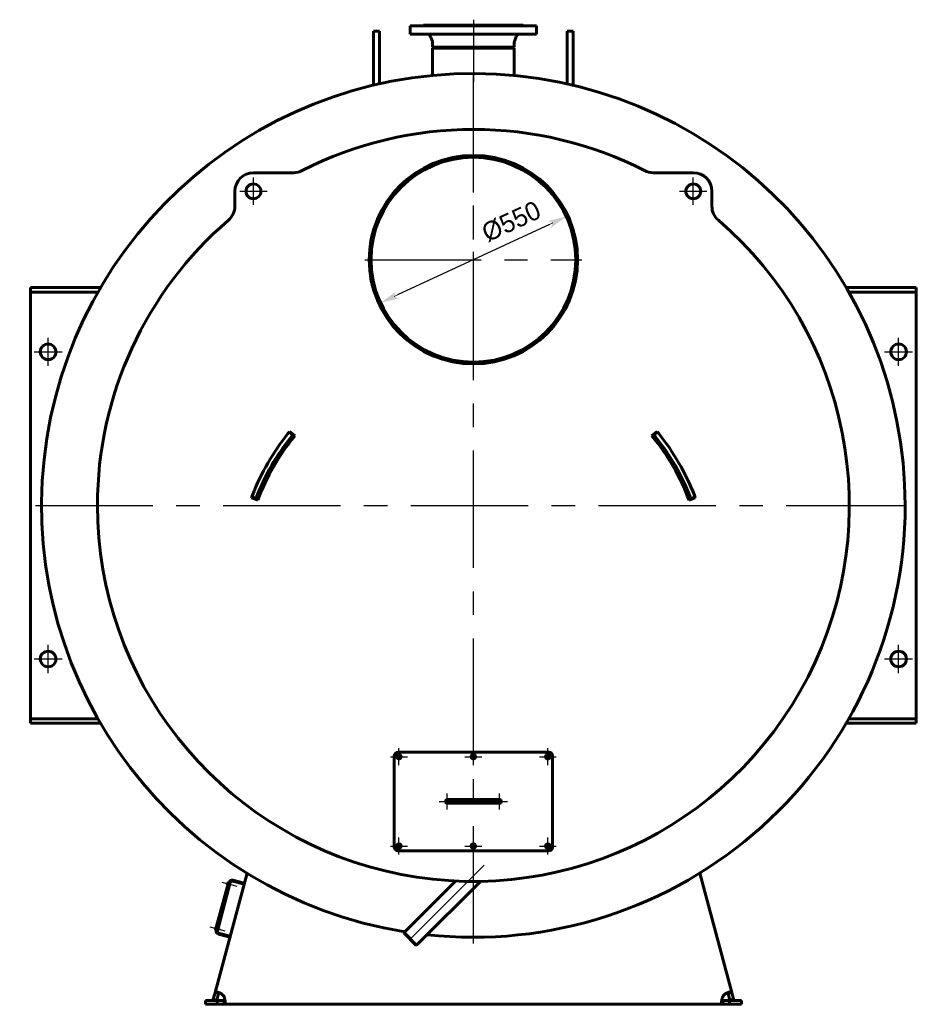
# Model space of a CAD drawing. Header units: millimetres. Extents: x 0 to 5310, y -165 to 841.
# Tile 5 of 6: x 3821 to 4062, y -132 to 133. Entities that reach past the tile are written whole.
import ezdxf

# ---------------------------------------------------------------- set-up
doc = ezdxf.new("R2010")
doc.units = ezdxf.units.MM
for name, pattern in [('CENTER_per1_scale0.163386', [8.3, 5.1875, -1.0375, 1.0375, -1.0375]), ('CENTER_per1_scale0.196850', [10, 6.25, -1.25, 1.25, -1.25]), ('CENTER_per1_scale0.236220', [12, 7.5, -1.5, 1.5, -1.5]), ('CENTER_per1_scale0.270697', [13.751396, 8.594623, -1.718925, 1.718925, -1.718925]), ('CENTER_per1_scale0.433071', [22, 13.75, -2.75, 2.75, -2.75]), ('CENTER_per1_scale0.787402', [40, 25, -5, 5, -5]), ('CENTER_per1_scale0.826772', [42, 26.25, -5.25, 5.25, -5.25]), ('CENTER_per2_scale0.860562', [43.716561, 27.322851, -5.46457, 5.46457, -5.46457]), ('CENTER_per2e_scale0.992811', [50.434783, 31.521739, -6.304348, 6.304348, -6.304348]), ('CENTER_per3_scale0.754593', [38.333333, 23.958333, -4.791667, 4.791667, -4.791667]), ('CENTER_per6_scale0.868930', [44.141667, 27.588542, -5.517708, 5.517708, -5.517708]), ('CENTER_perb_scale0.984252', [50, 31.25, -6.25, 6.25, -6.25])]:
    doc.linetypes.add(name, pattern=pattern)
doc.styles.add('TextStyle_1', font='T-FLEX Type A.TTF', dxfattribs={"height": 5})
doc.dimstyles.new('DIM_ST_3', dxfattribs={"dimtxt": 5, "dimasz": 5, "dimexe": 0, "dimexo": 0, "dimgap": 1.25, "dimtad": 1, "dimlfac": 10, "dimrnd": 0.01, "dimdsep": 46, "dimtxsty": 'TextStyle_1', "dimblk": 'Arrow_3_C7_Status', "dimcen": 0.09, "dimclrd": 7, "dimclre": 7, "dimclrt": 7, "dimazin": 0, "dimtfac": 1, "dimtdec": 0, "dimtmove": 0, "dimatfit": 0, "dimldrblk": 'NONE', "dimfxl": 1, "dimtvp": 1, "dimtolj": 1, "dimarcsym": 0})

# ---------------------------------------------------------------- blocks, each defined once
blk = doc.blocks.new('Arrow_3_C7_Status')
at = {"color": 7, "linetype": 'Continuous', "lineweight": 0}
blk.add_line((-1, 0), (-0.8, 0), dxfattribs=at)
at = {"color": 7}
blk.add_solid([(-1, -0.2), (0, 0), (-0.8, 0), (-1, 0.2)], dxfattribs=at)
blk = doc.blocks.new('*D12')
at = {"color": 7, "lineweight": -2}
blk.add_line((20.41, 77.97), (-20.41, 59.03), dxfattribs=at)
at = {"layer": 'Defpoints', "color": 0}
for p in [(24.94, 80.08), (-20.41, 59.03)]:
    blk.add_point(p, dxfattribs=at)
at = {"color": 7, "lineweight": -2, "xscale": 5, "yscale": 5, "zscale": 5}
for p, rotation in [((24.94, 80.08), 24.90203150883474), ((-24.94, 56.92), 204.9020315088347)]:
    blk.add_blockref('Arrow_3_C7_Status', p, dxfattribs=dict(at, rotation=rotation))
at = {"color": 7, "insert": (10.19, 78.75), "char_height": 5, "attachment_point": 5, "rotation": 24.902, "style": 'TextStyle_1'}
blk.add_mtext('\\A1;%%c550{\\H0.5x;\\S^ ;} ', dxfattribs=at)
blk = doc.blocks.new('_None')
blk = doc.blocks.new('Проекция_3')
at = {"color": 7, "linetype": 'CENTER_per1_scale0.433071', "lineweight": 25}
blk.add_line((0, 132.9667), (0, 127.4333), dxfattribs=at)
at = {"color": 7, "linetype": 'Continuous', "lineweight": 60}
for p, q in [((-26.8, 124.2613), (-26.8, 129.9007)), ((-25.2, 129.9007), (-26.8, 129.9007)), ((-25.2, 124.2613), (-25.2, 129.9007)), ((0, 131.3), (-17, 131.3)), ((-17, 131.3), (-17, 129.1)), ((0, 131.5), (-13.4, 131.5)), ((0, 131.5), (13.4, 131.5)), ((0, 131.3), (17, 131.3)), ((17, 129.1), (17, 131.3)), ((25.2, 124.2613), (25.2, 129.9007)), ((26.8, 129.9007), (25.2, 129.9007)), ((26.8, 124.2613), (26.8, 129.9007)), ((0, 129.1), (-17, 129.1)), ((-11.5114, 128.4399), (-11.0145, 127.0647)), ((0, 129.1), (17, 129.1)), ((11.0145, 127.0647), (11.5114, 128.4399)), ((-10.955, 126.7249), (-10.955, 125.5916)), ((-10.955, 125.5916), (-10.575, 125.3)), ((0, 125.5916), (-10.955, 125.5916)), ((-10.955, 125.3), (10.955, 125.3)), ((-10.955, 125.3), (-10.955, 117.9816)), ((0, 125.5916), (10.955, 125.5916)), ((10.575, 125.3), (10.955, 125.5916)), ((10.955, 125.5916), (10.955, 126.7249)), ((10.955, 117.9816), (10.955, 125.3)), ((-26.8, 115.3617), (-26.8, 124.2613)), ((-25.2, 115.7297), (-25.2, 124.2613)), ((25.2, 115.7297), (25.2, 124.2613)), ((26.8, 115.3617), (26.8, 124.2613)), ((-10.955, 117.9816), (-10.955, 117.9815)), ((10.955, 117.9816), (10.955, 117.9816)), ((-0.0024, 96.5), (-0.0024, 96)), ((0.0024, 96.5), (0.0024, 96)), ((-48.268, 91.8727), (-59.0784, 91.8727)), ((59.0784, 91.8727), (48.268, 91.8727)), ((-64.0784, 86.8727), (-64.0784, 82.9001)), ((64.0784, 82.9001), (64.0784, 86.8727)), ((-119, 61), (-118.0736, 61)), ((-119, 59.8), (-119, 61)), ((-100.1686, 61), (-118.0736, 61)), ((100.1686, 61), (118.0736, 61)), ((118.0736, 61), (119, 61)), ((119, 61), (119, 59.8)), ((-119, 58.6), (-119, 59.8)), ((-118.0736, 59.8), (-119, 59.8)), ((-119, -53.6), (-119, 58.6)), ((-100.8599, 59.8), (-118.0736, 59.8)), ((100.8599, 59.8), (118.0736, 59.8)), ((119, 59.8), (118.0736, 59.8)), ((119, 58.6), (119, 59.8)), ((119, 58.6), (119, -53.6)), ((-48.5603, 21.4259), (-49.4919, 22.1822)), ((-47.97, 21.2005), (-49.3638, 22.3395)), ((49.3638, 22.3395), (47.97, 21.2005)), ((48.5603, 21.4259), (49.4919, 22.1822)), ((-59.617, 4.5805), (-57.9337, 3.943)), ((-58.424, 4.3415), (-59.5448, 4.7701)), ((57.9337, 3.943), (59.617, 4.5805)), ((58.424, 4.3415), (59.5448, 4.7701)), ((-119, -53.6), (-119, -54.8)), ((-119, -54.8), (-118.0736, -54.8)), ((-119, -56), (-119, -54.8)), ((-100.8599, -54.8), (-118.0736, -54.8)), ((100.8599, -54.8), (118.0736, -54.8)), ((118.0736, -54.8), (119, -54.8)), ((119, -53.6), (119, -54.8)), ((119, -54.8), (119, -56)), ((-118.0736, -56), (-119, -56)), ((-100.1686, -56), (-118.0736, -56)), ((100.1686, -56), (118.0736, -56)), ((119, -56), (118.0736, -56)), ((-21.25, -89.25), (-21.25, -64.75)), ((-20.25, -63.75), (20.25, -63.75)), ((21.25, -64.75), (21.25, -89.25)), ((-5.75, -76.5), (-7, -76.5)), ((5.75, -76.5), (-5.75, -76.5)), ((7, -76.5), (5.75, -76.5)), ((-7, -77.5), (-5.75, -77.5)), ((-5.75, -77.5), (5.75, -77.5)), ((5.75, -77.5), (7, -77.5)), ((20.25, -90.25), (-20.25, -90.25)), ((-69.4036, -128.3355), (-60.8145, -96.2806)), ((60.8145, -96.2806), (69.4036, -128.3355)), ((-65.8274, -98.7615), (-69.2438, -111.5117)), ((-69.0765, -111.6601), (-65.6084, -98.7167)), ((-69.0507, -111.5635), (-65.6342, -98.8133)), ((-68.7868, -111.7377), (-65.3186, -98.7943)), ((-66.0865, -99.3806), (-65.9493, -98.8686)), ((-66.044, -99.4541), (-66.0151, -99.4618)), ((-65.8468, -98.834), (-65.8758, -98.8262)), ((-65.6342, -98.8133), (-65.8274, -98.7615)), ((-65.4894, -99.4319), (-65.1996, -99.5095)), ((-65.1168, -99.2004), (-65.4066, -99.1228)), ((-65.1996, -99.5095), (-65.1168, -99.2004)), ((-64.7062, -98.4408), (-61.6152, -99.269)), ((-64.6286, -98.151), (-61.5376, -98.9792)), ((-4.7809, -98.3868), (-18.6323, -112.2382)), ((-15.2382, -115.6323), (1.9122, -98.4819)), ((-69.2958, -111.3581), (-69.1587, -110.8461)), ((-69.0562, -110.8114), (-69.0852, -110.8037)), ((-69.2534, -111.4315), (-69.2244, -111.4393)), ((-69.0507, -111.5635), (-69.2438, -111.5117)), ((-68.6988, -111.4093), (-68.409, -111.487)), ((-68.3262, -111.1779), (-68.6159, -111.1002)), ((-65.4199, -113.4681), (-68.5108, -112.6399)), ((-65.3422, -113.1783), (-68.4332, -112.3501)), ((-68.409, -111.487), (-68.3262, -111.1779)), ((-18.6323, -112.2382), (-18.6323, -112.4291)), ((-15.2382, -115.6323), (-18.6323, -112.2382)), ((-18.6323, -112.4291), (-15.4291, -115.6323)), ((-15.4291, -115.6323), (-15.2382, -115.6323)), ((-69.8883, -130.1446), (-69.4036, -128.3355)), ((-68.4377, -128.5943), (-69.4036, -128.3355)), ((-68.9224, -130.4034), (-68.4377, -128.5943)), ((-68.4342, -128.5815), (-68.4377, -128.5943)), ((68.4377, -128.5943), (69.4036, -128.3355)), ((68.4377, -128.5943), (68.9224, -130.4034)), ((69.4036, -128.3355), (69.8883, -130.1446)), ((-72, -130.5), (-68.8483, -130.5)), ((-72, -131.5), (-72, -130.5)), ((-72, -131.5), (-68.8483, -131.5)), ((-68.9224, -130.4034), (-69.8883, -130.1446)), ((-68.8483, -130.5), (-66.9754, -130.5)), ((-68.8483, -130.5), (-68.8483, -131.5)), ((-68.8483, -131.5), (-66.9754, -131.5)), ((-66.9754, -130.5), (-66.9754, -131.5)), ((66.9754, -131.5), (-66.9754, -131.5)), ((66.9754, -130.5), (68.8483, -130.5)), ((66.9754, -130.5), (66.9754, -131.5)), ((66.9754, -131.5), (68.8483, -131.5)), ((72, -130.5), (68.8483, -130.5)), ((68.8483, -130.5), (68.8483, -131.5)), ((72, -131.5), (68.8483, -131.5)), ((68.9224, -130.4034), (69.8883, -130.1446)), ((72, -130.5), (72, -131.5))]:
    blk.add_line(p, q, dxfattribs=at)
at = {"color": 7, "linetype": 'CENTER_per1_scale0.270697', "lineweight": 25}
blk.add_line((0, 130.1065), (0, 125.398), dxfattribs=at)
at = {"color": 7, "linetype": 'CENTER_per2_scale0.860562', "lineweight": 25}
blk.add_line((0, 128.3915), (0, 116.3149), dxfattribs=at)
at = {"color": 7, "linetype": 'CENTER_per2e_scale0.992811', "lineweight": 25}
for p, q in [((0, -115.1667), (0, 120.1667)), ((-117.6667, 2.5), (117.6667, 2.5))]:
    blk.add_line(p, q, dxfattribs=at)
at = {"color": 7, "linetype": 'CENTER_perb_scale0.984252', "lineweight": 25}
for p, q in [((0, 39.3333), (0, 97.6667)), ((-29.1667, 68.5), (29.1667, 68.5))]:
    blk.add_line(p, q, dxfattribs=at)
at = {"color": 7, "linetype": 'CENTER_per1_scale0.787402', "lineweight": 25}
for p, q in [((-59.0784, 83.206), (-59.0784, 90.5393)), ((59.0784, 83.206), (59.0784, 90.5393)), ((-62.745, 86.8727), (-55.4117, 86.8727)), ((55.4117, 86.8727), (62.745, 86.8727))]:
    blk.add_line(p, q, dxfattribs=at)
at = {"color": 7, "linetype": 'CENTER_per1_scale0.826772', "lineweight": 25}
for p, q in [((-114.25, 39.9833), (-114.25, 47.5167)), ((114.25, 39.9833), (114.25, 47.5167)), ((-118.0167, 43.75), (-110.4833, 43.75)), ((110.4833, 43.75), (118.0167, 43.75)), ((-114.25, -42.5167), (-114.25, -34.9833)), ((114.25, -42.5167), (114.25, -34.9833)), ((-118.0167, -38.75), (-110.4833, -38.75)), ((110.4833, -38.75), (118.0167, -38.75))]:
    blk.add_line(p, q, dxfattribs=at)
at = {"color": 7, "linetype": 'CENTER_per1_scale0.236220', "lineweight": 25}
for p, q in [((-20, -67.2667), (-20, -62.7333)), ((0, -67.2667), (0, -62.7333)), ((20, -67.2667), (20, -62.7333)), ((-22.2667, -65), (-17.7333, -65)), ((-2.2667, -65), (2.2667, -65)), ((17.7333, -65), (22.2667, -65)), ((-20, -91.2667), (-20, -86.7333)), ((0, -91.2667), (0, -86.7333)), ((20, -91.2667), (20, -86.7333)), ((-22.2667, -89), (-17.7333, -89)), ((-2.2667, -89), (2.2667, -89)), ((17.7333, -89), (22.2667, -89))]:
    blk.add_line(p, q, dxfattribs=at)
at = {"color": 7, "linetype": 'CENTER_per1_scale0.196850', "lineweight": 25}
for p, q in [((-7, -79.1667), (-7, -74.8333)), ((7, -79.1667), (7, -74.8333)), ((-9.1667, -77), (-4.8333, -77)), ((4.8333, -77), (9.1667, -77))]:
    blk.add_line(p, q, dxfattribs=at)
at = {"color": 7, "linetype": 'CENTER_per3_scale0.754593', "lineweight": 25}
blk.add_line((-7.4167, -77), (7.4167, -77), dxfattribs=at)
at = {"color": 7, "linetype": 'CENTER_per6_scale0.868930', "lineweight": 25}
blk.add_line((2.8756, -94.1244), (-18.2092, -115.2092), dxfattribs=at)
at = {"color": 7, "linetype": 'CENTER_per1_scale0.163386', "lineweight": 25}
for p, q in [((-67.5698, -98.7088), (-63.5483, -99.7863)), ((-70.7792, -110.6862), (-66.7577, -111.7638))]:
    blk.add_line(p, q, dxfattribs=at)
at = {"color": 7, "lineweight": 60, "flags": 128}
for points in [[(-67.4717, -128.8531), (-67.5517, -128.7948), (-67.6331, -128.7384), (-67.7159, -128.684), (-67.7997, -128.6317), (-67.8843, -128.5814), (-67.9696, -128.5334), (-68.0551, -128.4876), (-68.1407, -128.4441), (-68.2235, -128.4042), (-68.3052, -128.367), (-68.3856, -128.3325), (-68.4645, -128.3007), (-68.5416, -128.2718), (-68.6167, -128.2457), (-68.6896, -128.2226), (-68.7601, -128.2025), (-68.8277, -128.1855), (-68.892, -128.1718), (-68.9529, -128.1613), (-69.0103, -128.1541), (-69.0641, -128.1503), (-69.1142, -128.1497), (-69.1605, -128.1526), (-69.203, -128.1588), (-69.2426, -128.1688), (-69.2779, -128.1822), (-69.3089, -128.1992), (-69.3357, -128.2196), (-69.3584, -128.2435), (-69.3772, -128.2708), (-69.3922, -128.3015), (-69.4036, -128.3355)], [(-68.2708, -128.3827), (-68.2846, -128.3869), (-68.3165, -128.4032), (-68.3443, -128.424), (-68.3691, -128.4496), (-68.3909, -128.4801), (-68.4091, -128.5139), (-68.4246, -128.552), (-68.4377, -128.5943)], [(-66.9754, -131.5), (-66.9368, -131.4975), (-66.9011, -131.4898), (-66.8681, -131.477), (-66.837, -131.4582), (-66.8087, -131.4336), (-66.7833, -131.4034), (-66.7615, -131.3687), (-66.7422, -131.3286), (-66.7256, -131.2833), (-66.7113, -131.2312), (-66.6996, -131.1737), (-66.6907, -131.1111), (-66.6849, -131.0483), (-66.6815, -130.9814), (-66.6804, -130.9107), (-66.6818, -130.8339), (-66.6857, -130.7534), (-66.6921, -130.6696), (-66.7006, -130.5864), (-66.7114, -130.5006), (-66.7245, -130.4125), (-66.7404, -130.3199), (-66.7588, -130.2254), (-66.7797, -130.1296), (-66.8046, -130.027), (-66.8323, -129.9235), (-66.8628, -129.8197), (-66.8972, -129.7126), (-66.9348, -129.6058), (-66.9754, -129.5)], [(66.9754, -129.5), (66.9368, -129.6002), (66.9011, -129.7012), (66.8681, -129.8026), (66.837, -129.9069), (66.8087, -130.011), (66.7833, -130.1142), (66.7615, -130.2128), (66.7422, -130.3101), (66.7256, -130.4054), (66.7113, -130.5014), (66.6996, -130.5948), (66.6907, -130.6851), (66.6849, -130.7659), (66.6815, -130.8436), (66.6804, -130.9177), (66.6818, -130.9902), (66.6857, -131.0585), (66.6921, -131.1223), (66.7006, -131.1792), (66.7114, -131.2317), (66.7245, -131.2797), (66.7404, -131.3242), (66.7588, -131.3638), (66.7797, -131.3983), (66.8046, -131.4293), (66.8323, -131.4546), (66.8628, -131.4743), (66.8972, -131.4887), (66.9348, -131.4972), (66.9754, -131.5)], [(69.4036, -128.3355), (69.3912, -128.2989), (69.3745, -128.2663), (69.3536, -128.2378), (69.3273, -128.2126), (69.2963, -128.1917), (69.2605, -128.175), (69.2213, -128.1629), (69.1777, -128.1547), (69.1297, -128.1503), (69.0756, -128.1499), (69.017, -128.1536), (68.9542, -128.1612), (68.8921, -128.1718), (68.8266, -128.1858), (68.758, -128.2031), (68.6842, -128.2243), (68.6075, -128.2489), (68.5282, -128.2768), (68.45, -128.3065), (68.3699, -128.3392), (68.2882, -128.3746), (68.2029, -128.414), (68.1164, -128.4562), (68.0292, -128.5012), (67.9366, -128.5518), (67.8438, -128.6053), (67.7514, -128.6616), (67.6569, -128.7226), (67.5635, -128.7865), (67.4717, -128.8531)], [(68.4377, -128.5943), (68.4234, -128.5488), (68.406, -128.5076), (68.3845, -128.4702), (68.359, -128.4381), (68.3299, -128.4123), (68.2965, -128.3922), (68.2717, -128.3823)], [(-66.9754, -130.5), (-66.9278, -130.498), (-66.8835, -130.4919), (-66.8418, -130.4808), (-66.8041, -130.4644), (-66.7716, -130.443), (-66.7436, -130.416), (-66.7276, -130.3945)], [(-66.93, -130.4981), (-66.9323, -130.4984), (-66.9754, -130.5)], [(66.7276, -130.3941), (66.7439, -130.4163), (66.7662, -130.4385), (66.7921, -130.4575), (66.821, -130.4727), (66.855, -130.485), (66.8918, -130.4934), (66.9323, -130.4984), (66.9754, -130.5)]]:
    blk.add_lwpolyline(points, dxfattribs=at)
at = {"color": 7, "linetype": 'Continuous', "lineweight": 60}
for centre, radius in [((0, 68.5), 27.5), ((-59.0784, 86.8727), 2), ((59.0784, 86.8727), 2), ((114.25, 43.75), 2.1), ((114.25, -38.75), 2.1), ((-20, -65), 0.5), ((0, -65), 0.5), ((20, -65), 0.5), ((-20, -89), 0.5), ((0, -89), 0.5), ((20, -89), 0.5)]:
    blk.add_circle(centre, radius, dxfattribs=at)
for centre, radius, start, end in [((-13.6, 131.5), 0.2, 270, 0.000005), ((13.6, 131.5), 0.2, 179.999995, 270), ((-12.4519, 128.1), 1, 19.868013, 90), ((-11.955, 126.7249), 1, 0, 19.868013), ((11.955, 126.7249), 1, 160.131987, 180), ((12.4519, 128.1), 1, 90, 160.131987), ((0, 2.5), 116, 360, 260.862162), ((0, 2.5), 101, 62.91199, 117.08801), ((0, 68.5), 28, 180, 89.995), ((0, 68.5), 28, 90.005, 180), ((0, 68.5), 27.5, 180, 89.995), ((0, 68.5), 27.5, 90.005, 180), ((-59.0784, 86.8727), 5, 90, 180), ((-48.268, 96.8727), 5, 270, 297.08801), ((48.268, 96.8727), 5, 242.91199, 270), ((59.0784, 86.8727), 5, 0, 90), ((-69.0784, 82.9001), 5, 310.668596, 0.000004), ((69.0784, 82.9001), 5, 179.999996, 229.331404), ((0, 2.5), 101, 180, 49.331404), ((0, 2.5), 101, 130.668596, 180), ((-114.25, 43.75), 2.1, 0, 179.999996), ((-114.25, 43.75), 2.1, 179.999996, 0), ((0, -18), 63.75, 141.380682, 158.619318), ((0, -18), 61.95, 140.744709, 159.255291), ((0, -18), 63.75, 140.744709, 141.380682), ((0, -18), 63.75, 140.927034, 141.380682), ((0, -18), 62.55, 140.927034, 141.380682), ((0, -18), 61.95, 20.744709, 39.255291), ((0, -18), 62.55, 38.619318, 39.072966), ((0, -18), 63.75, 38.716857, 39.255291), ((0, -18), 63.75, 38.619318, 39.072966), ((0, -18), 63.75, 38.619318, 38.715844), ((0, -18), 63.75, 21.380682, 38.619318), ((0, -18), 62.55, 141.380682, 158.619318), ((0, -18), 62.55, 21.380682, 38.619318), ((0, -18), 63.75, 158.716857, 159.255291), ((0, -18), 63.75, 158.619318, 159.072966), ((0, -18), 63.75, 158.619318, 158.715844), ((0, -18), 62.55, 158.619318, 159.072966), ((0, -18), 62.55, 20.927034, 21.380682), ((0, -18), 63.75, 20.744709, 21.380682), ((0, -18), 63.75, 20.927034, 21.380682), ((0, 2.5), 116, 263.845065, 360), ((-114.25, -38.75), 2.1, 0, 179.999996), ((-114.25, -38.75), 2.1, 179.999996, 0), ((-20.25, -64.75), 1, 90, 179.999995), ((-20, -65), 0.6, 270, 179.999992), ((-20, -65), 0.6, 179.999992, 270), ((0, -65), 0.6, 270, 180), ((0, -65), 0.6, 180, 270), ((20, -65), 0.6, 270, 180), ((20, -65), 0.6, 180, 270), ((20.25, -64.75), 1, 0.000005, 90), ((-7, -77), 0.5, 90, 180), ((7, -77), 0.5, 0, 90), ((-7, -77), 0.5, 180, 270), ((7, -77), 0.5, 270, 0), ((-20.25, -89.25), 1, 180, 270), ((-20, -89), 0.6, 270, 179.999995), ((-20, -89), 0.6, 179.999995, 270), ((0, -89), 0.6, 270, 180), ((0, -89), 0.6, 180, 270), ((20, -89), 0.6, 270, 179.999995), ((20, -89), 0.6, 179.999995, 270), ((20.25, -89.25), 1, 270, 0.000005), ((-66.0285, -99.3961), 0.06, 165, 255), ((-65.8913, -98.8842), 0.06, 75, 165), ((-64.8356, -98.9237), 0.8, 75, 165), ((-64.8356, -98.9237), 0.5, 75, 165), ((-69.1007, -110.8616), 0.06, 75, 165), ((-69.2379, -111.3736), 0.06, 165, 255), ((-68.3038, -111.8672), 0.8, 165, 255), ((-68.3038, -111.8672), 0.5, 165, 255), ((-69.1804, -130.6781), 2.5, 28.114746, 46.885254), ((69.1804, -130.6781), 2.5, 133.114746, 151.885254)]:
    blk.add_arc(centre, radius, start, end, dxfattribs=at)
dim = blk.add_diameter_dim_2p(p1=(-24.9433, 56.9206), p2=(24.9433, 80.0794), text='<>{\\H0.5x;\\S^ ;} ', dimstyle='DIM_ST_3')
dim.commit()
dim.dimension.update_dxf_attribs({"geometry": '*D12', "text_midpoint": (11.7737, 75.3438), "dimtype": 163})

msp = doc.modelspace()

# ---------------------------------------------------------------- block references
msp.add_blockref('Проекция_3', (3943.37, 0))

doc.saveas('drawing.dxf')
